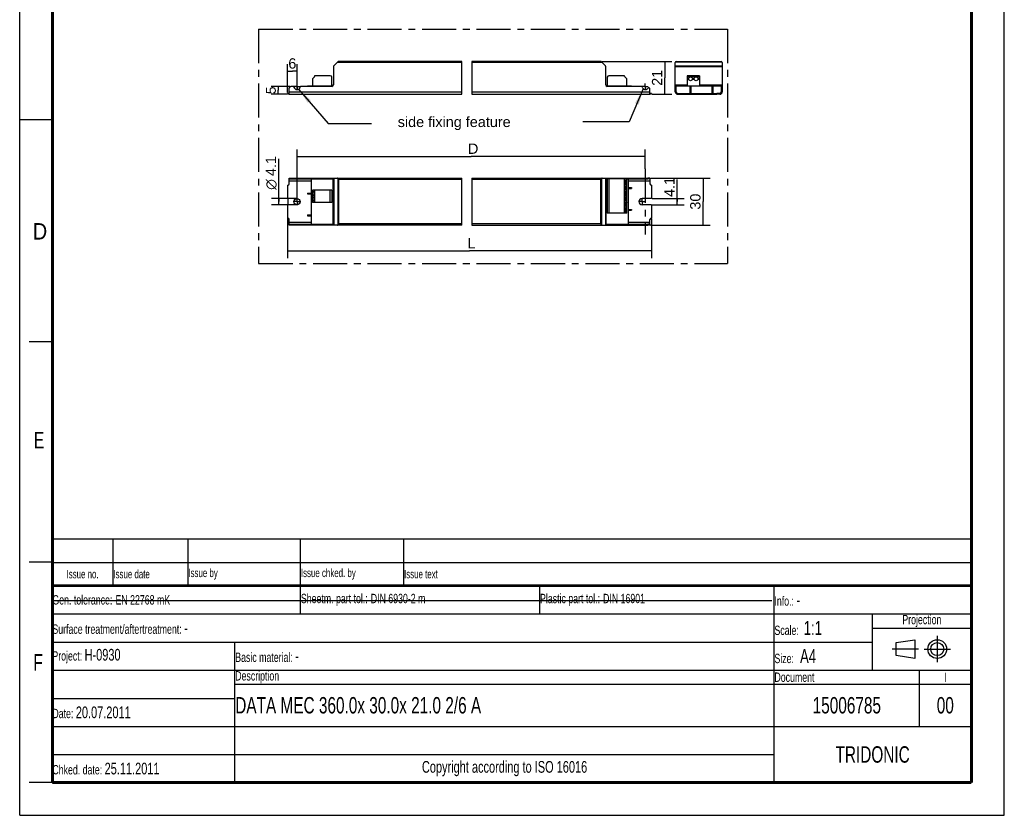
# Model space of a CAD drawing. Header units: millimetres. Extents: x 0 to 210, y 0 to 297.
# Tile 1 of 2: x 0 to 210, y 0 to 170. Entities that reach past the tile are written whole.
import ezdxf
from ezdxf.enums import TextEntityAlignment as Align

# ---------------------------------------------------------------- set-up
doc = ezdxf.new("R2010")
doc.units = ezdxf.units.MM
doc.header["$LTSCALE"] = 19.36
doc.linetypes.add('CENTER', pattern=[0.6, 0.375, -0.075, 0.075, -0.075])
doc.layers.get('0').update_dxf_attribs({"linetype": 'CONTINUOUS'})
for name, color, linetype in [('DEFAULT_1', 7, 'CENTER'), ('Z_AXIS', 7, 'CONTINUOUS'), ('Z_DIM_2D', 7, 'CONTINUOUS'), ('Z_NOTICE', 7, 'CONTINUOUS')]:
    doc.layers.add(name, color=color, linetype=linetype)
doc.styles.get("Standard").update_dxf_attribs({"font": 'txt', "width": 0.7})
doc.styles.add('TEXTSTYLE_2', font='txt', dxfattribs={"width": 0.75})
doc.styles.add('TEXTSTYLE_3', font='helveticaneueltw1g-ltcn.otf')
doc.styles.add('TEXTSTYLE_4', font='gdt', dxfattribs={"width": 0.7})
doc.dimstyles.new('DIMSTYLE_1', dxfattribs={"dimtxt": 2.2, "dimasz": 3.5, "dimexe": 0.18, "dimexo": 0.0625, "dimgap": 0.09, "dimtad": 1, "dimdec": 1, "dimlfac": 3, "dimdsep": 46, "dimtxsty": 'TEXTSTYLE_3', "dimblk": '_FILLED', "dimblk1": '_FILLED', "dimblk2": '_FILLED', "dimcen": 0.09, "dimclrt": 5, "dimadec": 0, "dimazin": 0, "dimtp": 0.1, "dimtm": 0.1, "dimtfac": 1, "dimtdec": 1, "dimtofl": 0, "dimtmove": 0, "dimatfit": 3, "dimldrblk": '_FILLED', "dimfxl": 0, "dimtolj": 1, "dimarcsym": 0})
doc.dimstyles.new('DIMSTYLE_2', dxfattribs={"dimtxt": 2.2, "dimasz": 3.5, "dimexe": 0.18, "dimexo": 0.0625, "dimgap": 0.09, "dimtad": 1, "dimdec": 1, "dimlfac": 3, "dimdsep": 46, "dimtxsty": 'TEXTSTYLE_3', "dimblk": '_FILLED', "dimblk1": '_FILLED', "dimblk2": '_FILLED', "dimcen": 0.09, "dimclrt": 5, "dimadec": 0, "dimazin": 0, "dimtp": 0.5, "dimtm": 0.5, "dimtfac": 1, "dimtdec": 1, "dimtofl": 0, "dimtmove": 0, "dimatfit": 3, "dimldrblk": '_FILLED', "dimfxl": 0, "dimtolj": 1, "dimarcsym": 0})
doc.dimstyles.new('DIMSTYLE_3', dxfattribs={"dimtxt": 2.2, "dimasz": 3.5, "dimexe": 0.18, "dimexo": 0.0625, "dimgap": 0.09, "dimtad": 1, "dimdec": 1, "dimlfac": 3, "dimdsep": 46, "dimtxsty": 'TEXTSTYLE_3', "dimblk": '_FILLED', "dimblk1": '_FILLED', "dimblk2": '_FILLED', "dimcen": 0.09, "dimclrt": 5, "dimadec": 0, "dimazin": 0, "dimtp": 0.2, "dimtm": 0.2, "dimtfac": 1, "dimtdec": 1, "dimtofl": 0, "dimtmove": 0, "dimatfit": 3, "dimldrblk": '_FILLED', "dimfxl": 0, "dimtolj": 1, "dimarcsym": 0})
doc.dimstyles.new('DIMSTYLE_4', dxfattribs={"dimtxt": 2.1, "dimasz": 3.5, "dimexe": 0.18, "dimexo": 0.0625, "dimgap": 0.09, "dimtad": 1, "dimdec": 1, "dimlfac": 3, "dimdsep": 46, "dimtxsty": 'TEXTSTYLE_3', "dimblk": '_FILLED', "dimblk1": '_FILLED', "dimblk2": '_FILLED', "dimcen": 0.09, "dimclrt": 5, "dimadec": 0, "dimazin": 0, "dimtp": 0.1, "dimtm": 0.1, "dimtfac": 1, "dimtdec": 1, "dimtofl": 0, "dimtmove": 0, "dimatfit": 3, "dimldrblk": '_FILLED', "dimfxl": 0, "dimtolj": 1, "dimarcsym": 0})
doc.dimstyles.get("Standard").update_dxf_attribs({"dimtxt": 3.5, "dimasz": 3.5, "dimexe": 0.18, "dimexo": 0.0625, "dimgap": 0.09, "dimtad": 1, "dimdec": 1, "dimdsep": 46, "dimtxsty": 'Standard', "dimblk": '_FILLED', "dimblk1": '_FILLED', "dimblk2": '_FILLED', "dimcen": 0.09, "dimclrt": 5, "dimadec": 0, "dimazin": 0, "dimtol": 1, "dimtp": 0.1, "dimtm": 0.1, "dimtfac": 1, "dimtdec": 1, "dimtofl": 0, "dimtmove": 0, "dimatfit": 3, "dimldrblk": '_FILLED', "dimfxl": 0, "dimtolj": 1, "dimarcsym": 0})

# ---------------------------------------------------------------- blocks, each defined once
blk = doc.blocks.new('SYMBOL_2_BL0', base_point=(192.31, 35.47))
at = {"color": 2, "linetype": 'Continuous'}
for p, q in [((186.91, 36.87), (190.91, 37.47)), ((186.91, 34.07), (186.91, 36.87)), ((190.91, 37.47), (190.91, 33.47)), ((190.91, 33.47), (186.91, 34.07))]:
    blk.add_line(p, q, dxfattribs=at)
for radius in [2, 1.4]:
    blk.add_circle((195.71, 35.47), radius, dxfattribs=at)
at = {"layer": 'DEFAULT_1', "color": 2, "linetype": 'CENTER'}
for p, q in [((195.71, 38.27), (195.71, 32.67)), ((191.71, 35.47), (186.11, 35.47)), ((192.91, 35.47), (198.5, 35.47))]:
    blk.add_line(p, q, dxfattribs=at)
blk = doc.blocks.new('*D2')
at = {"layer": 'Z_DIM_2D', "color": 2, "linetype": 'Continuous'}
for p, q in [((140.21, 130.94), (140.21, 135.64)), ((134.86, 131.62), (141.71, 131.62)), ((134.88, 130.26), (141.71, 130.26)), ((140.21, 131.62), (140.21, 130.94)), ((140.21, 130.26), (140.21, 130.94))]:
    blk.add_line(p, q, dxfattribs=at)
at = {"layer": 'Z_DIM_2D', "color": 5, "linetype": 'Continuous', "style": 'TEXTSTYLE_3'}
blk.add_text('4.1', height=2.2, rotation=90, dxfattribs=at).set_placement((139.66, 131.94))
blk = doc.blocks.new('_FILLED')
at = {"color": 0, "linetype": 'ByBlock'}
blk.add_solid([(0, 0), (-1, 0.125), (-1, -0.125)], dxfattribs=at)
blk = doc.blocks.new('_NONE')
blk = doc.blocks.new('*D3')
at = {"layer": 'Z_DIM_2D', "color": 2, "linetype": 'Continuous'}
for p, q in [((55.24, 130.94), (55.24, 140.09)), ((59.15, 131.62), (53.74, 131.62)), ((59.15, 130.26), (53.74, 130.26)), ((55.24, 131.62), (55.24, 130.94)), ((55.24, 130.26), (55.24, 130.94))]:
    blk.add_line(p, q, dxfattribs=at)
at = {"layer": 'Z_DIM_2D', "color": 5, "linetype": 'Continuous'}
for s, style, p in [('4.1', 'TEXTSTYLE_3', (54.69, 136.39)), ('n', 'TEXTSTYLE_4', (54.69, 133.46))]:
    blk.add_text(s, height=2.2, rotation=90, dxfattribs=dict(at, style=style)).set_placement(p)
blk = doc.blocks.new('*D4')
at = {"layer": 'Z_DIM_2D', "color": 2, "linetype": 'Continuous'}
for p, q in [((59.15, 141.14), (59.15, 142.09)), ((59.15, 131.72), (59.15, 141.14)), ((133.42, 141.14), (133.42, 142.09)), ((133.42, 137.92), (133.42, 141.14)), ((59.15, 140.59), (96.29, 140.59)), ((133.42, 140.59), (96.29, 140.59))]:
    blk.add_line(p, q, dxfattribs=at)
at = {"layer": 'Z_DIM_2D', "color": 5, "linetype": 'Continuous', "style": 'TEXTSTYLE_3'}
blk.add_text(' D', height=2.2, dxfattribs=at).set_placement((96.29, 141.14), align=Align.CENTER)
blk = doc.blocks.new('*D5')
at = {"layer": 'Z_DIM_2D', "color": 2, "linetype": 'Continuous'}
for p, q in [((124.2, 160.86), (139.09, 160.86)), ((137.59, 160.86), (137.59, 157.36)), ((137.59, 153.86), (137.59, 157.36)), ((134.89, 153.86), (139.09, 153.86))]:
    blk.add_line(p, q, dxfattribs=at)
at = {"layer": 'Z_DIM_2D', "color": 5, "linetype": 'Continuous', "style": 'TEXTSTYLE_3'}
blk.add_text('21', height=2.2, rotation=90, dxfattribs=at).set_placement((137.04, 157.36), align=Align.CENTER)
blk = doc.blocks.new('*D6')
at = {"layer": 'Z_DIM_2D', "color": 2, "linetype": 'Continuous'}
for p, q in [((57.15, 154.21), (57.15, 160.28)), ((59.15, 154.86), (59.15, 160.28)), ((57.15, 158.78), (58.15, 158.78)), ((59.15, 158.78), (58.15, 158.78))]:
    blk.add_line(p, q, dxfattribs=at)
at = {"layer": 'Z_DIM_2D', "color": 5, "linetype": 'Continuous', "style": 'TEXTSTYLE_3'}
blk.add_text('6', height=2.2, dxfattribs=at).set_placement((58.15, 159.33), align=Align.CENTER)
blk = doc.blocks.new('*D7')
at = {"layer": 'Z_DIM_2D', "color": 2, "linetype": 'Continuous'}
for p, q in [((57.15, 127.34), (57.15, 120.96)), ((134.76, 127.3), (134.76, 120.96)), ((57.15, 120.96), (57.15, 118.91)), ((57.15, 120.41), (95.95, 120.41)), ((134.76, 120.41), (95.95, 120.41)), ((134.76, 120.96), (134.76, 118.91))]:
    blk.add_line(p, q, dxfattribs=at)
at = {"layer": 'Z_DIM_2D', "color": 5, "linetype": 'Continuous', "style": 'TEXTSTYLE_3'}
blk.add_text(' L', height=2.2, dxfattribs=at).set_placement((95.95, 120.96), align=Align.CENTER)
blk = doc.blocks.new('*D8')
at = {"layer": 'Z_DIM_2D', "color": 2, "linetype": 'Continuous'}
for p, q in [((134.55, 135.94), (147.25, 135.94)), ((145.75, 135.94), (145.75, 130.94)), ((145.75, 125.94), (145.75, 130.94)), ((134.56, 125.94), (147.25, 125.94))]:
    blk.add_line(p, q, dxfattribs=at)
at = {"layer": 'Z_DIM_2D', "color": 5, "linetype": 'Continuous', "style": 'TEXTSTYLE_3'}
blk.add_text('30', height=2.2, rotation=90, dxfattribs=at).set_placement((145.2, 130.94), align=Align.CENTER)
blk = doc.blocks.new('*D9')
at = {"layer": 'Z_DIM_2D', "color": 2, "linetype": 'Continuous'}
for p, q in [((57.61, 155.53), (53.65, 155.53)), ((55.15, 155.53), (55.15, 154.69)), ((57.01, 153.86), (53.65, 153.86)), ((55.15, 153.86), (55.15, 154.69))]:
    blk.add_line(p, q, dxfattribs=at)
at = {"layer": 'Z_DIM_2D', "color": 5, "linetype": 'Continuous', "style": 'TEXTSTYLE_3'}
blk.add_text('5', height=2.1, rotation=90, dxfattribs=at).set_placement((54.62, 154.69), align=Align.CENTER)
blk = doc.blocks.new('*T11')
at = {"color": 0, "linetype": 'ByBlock', "lineweight": -2}
for p, q in [((0, 42), (196, 42)), ((0, 0), (0, 42)), ((53, 36), (53, 42)), ((104, 36), (104, 42)), ((154, 0), (154, 42)), ((196, 0), (196, 42)), ((0, 36), (196, 36)), ((175, 24), (175, 36)), ((175, 33), (196, 33)), ((0, 30), (175, 30)), ((39, 0), (39, 30)), ((0, 24), (196, 24)), ((185, 12), (185, 24)), ((39, 21), (196, 21)), ((0, 18), (39, 18)), ((0, 12), (196, 12)), ((0, 6), (154, 6)), ((0, 0), (196, 0))]:
    blk.add_line(p, q, dxfattribs=at)
at = {"color": 5, "linetype": 'Continuous'}
for s, insert, char_height, width, attachment_point in [('Gen. tolerance:\\H2.5; \\H2.0;EN 22768 mK', (0.06, 39), 2, 52.88, 4), ('Sheetm. part tol.:\\H2.5; \\H2.0;DIN 6930-2 m', (53.06, 39), 2, 50.88, 4), ('Plastic part tol.:\\H2.5; \\H2.0;DIN 16901', (104.06, 39), 2, 49.88, 4), ('Info.: \\H2.5;-', (154.06, 39), 2, 41.88, 4), ('Projection', (185.5, 34.5), 2, 20.88, 5), ('Surface treatment/aftertreatment: \\H2.5;-', (0.06, 33), 2, 153.88, 4), ('Scale:  \\H3.0;1:1', (154.06, 33), 2, 20.88, 4), ('Project: \\H2.5;H-0930', (0.06, 27), 2, 38.88, 4), ('Basic material: \\H2.5;-', (39.06, 27), 2, 114.88, 4), ('Size: \\H3.0; A4', (154.06, 27), 2, 20.88, 4), ('Description', (39.06, 22.5), 2, 114.88, 4), ('Document', (154.06, 22.5), 2, 30.88, 4), ('I', (190.5, 22.5), 2, 10.88, 5), ('Date: \\H2.5;20.07.2011', (0.06, 15), 2, 38.88, 4), ('TRIDONIC', (175, 6), 3.5, 41.88, 5), ('Chked. date: \\H2.5;25.11.2011', (0.06, 3), 2, 38.88, 4), ('Copyright according to ISO 16016', (96.5, 3), 2.5, 114.88, 5)]:
    blk.add_mtext(s, dxfattribs=dict(at, insert=insert, char_height=char_height, width=width, attachment_point=attachment_point))
at = {"color": 7, "linetype": 'Continuous', "char_height": 3.5}
for s, insert, width, attachment_point in [('DATA MEC 360.0x 30.0x 21.0 2/6 A', (39.06, 16.5), 114.88, 4), ('15006785', (169.5, 16.5), 30.88, 5), ('00', (190.5, 16.5), 10.88, 5)]:
    blk.add_mtext(s, dxfattribs=dict(at, insert=insert, width=width, attachment_point=attachment_point))
blk = doc.blocks.new('*T12')
at = {"color": 0, "linetype": 'ByBlock', "lineweight": -2}
for p, q in [((0, 10), (196, 10)), ((0, 0), (0, 10)), ((13, 0), (13, 10)), ((29, 0), (29, 10)), ((53, 0), (53, 10)), ((75, 0), (75, 10)), ((196, 0), (196, 10)), ((0, 5), (196, 5)), ((0, 0), (196, 0))]:
    blk.add_line(p, q, dxfattribs=at)
at = {"color": 5, "linetype": 'Continuous', "char_height": 1.8}
for s, insert, width, attachment_point in [('Issue no.', (6.5, 2.5), 12.88, 5), ('Issue date ', (13.06, 2.5), 15.88, 4), ('Issue by ', (29.06, 2.5), 23.88, 4), ('Issue chked. by', (53.06, 2.5), 21.88, 4), ('Issue text ', (75.06, 2.5), 120.88, 4)]:
    blk.add_mtext(s, dxfattribs=dict(at, insert=insert, width=width, attachment_point=attachment_point))

msp = doc.modelspace()

# ---------------------------------------------------------------- linework, layer by layer
at = {"color": 2, "linetype": 'Continuous'}
for p, q in [((0, 0), (0, 297)), ((210, 0), (210, 297)), ((94.3, 153.862), (94.3, 160.862)), ((96.411, 160.862), (96.411, 153.862)), ((0, 148.5), (7, 148.5)), ((94.3, 125.939), (94.3, 135.939)), ((96.411, 135.939), (96.411, 125.939)), ((7, 101), (2, 101)), ((7, 54), (2, 54)), ((7, 7), (2, 7)), ((0, 0), (210, 0))]:
    msp.add_line(p, q, dxfattribs=at)
at = {"color": 7, "linetype": 'Continuous'}
for p, q in [((66.917, 159.765), (66.917, 155.862)), ((66.986, 159.93), (67.849, 160.793)), ((94.3, 160.862), (68.014, 160.862)), ((123.894, 160.862), (96.411, 160.862)), ((124.059, 160.793), (124.922, 159.93)), ((124.991, 155.862), (124.991, 159.765)), ((139.834, 154.395), (139.834, 160.628)), ((140.067, 160.862), (149.6, 160.862)), ((149.834, 160.628), (149.834, 154.395)), ((58.334, 155.528), (57.817, 155.528)), ((66.584, 155.528), (59.967, 155.528)), ((61.401, 155.562), (61.401, 155.528)), ((61.467, 155.628), (62.151, 155.628)), ((62.151, 155.678), (62.151, 155.528)), ((62.151, 155.678), (66.862, 155.678)), ((125.046, 155.678), (129.757, 155.678)), ((132.608, 155.528), (125.324, 155.528)), ((129.757, 155.678), (129.757, 155.528)), ((129.757, 155.628), (130.441, 155.628)), ((130.507, 155.528), (130.507, 155.562)), ((139.834, 155.528), (140, 155.528)), ((140, 154.395), (140, 155.678)), ((140, 155.678), (149.667, 155.678)), ((143, 155.628), (143.167, 155.628)), ((143, 154.028), (143, 155.628)), ((143.167, 155.628), (143.167, 154.028)), ((147.667, 155.628), (147.834, 155.628)), ((147.667, 154.028), (147.667, 155.628)), ((147.834, 155.628), (147.834, 154.028)), ((149.667, 154.395), (149.667, 155.678)), ((149.667, 155.528), (149.834, 155.528)), ((57.484, 153.862), (57.484, 155.195)), ((57.484, 153.862), (94.3, 153.862)), ((96.411, 153.862), (134.424, 153.862)), ((134.424, 153.862), (134.424, 154.951)), ((140.367, 154.028), (141, 154.028)), ((140.367, 153.862), (141, 153.862)), ((149.3, 154.028), (148.667, 154.028)), ((149.3, 153.862), (148.667, 153.862)), ((57.484, 134.772), (57.484, 135.939)), ((57.484, 135.939), (94.3, 135.939)), ((57.484, 135.772), (66.862, 135.772)), ((62.151, 135.772), (62.151, 126.105)), ((66.862, 126.105), (66.862, 135.772)), ((66.917, 135.939), (66.917, 125.939)), ((96.411, 135.939), (133.947, 135.939)), ((124.991, 135.939), (124.991, 125.939)), ((125.046, 135.772), (125.324, 135.772)), ((125.046, 135.772), (125.046, 126.105)), ((129.757, 135.772), (133.947, 135.772)), ((129.757, 135.772), (129.757, 126.105)), ((134.424, 135.772), (134.424, 134.772)), ((61.401, 132.772), (61.401, 132.605)), ((61.401, 132.772), (62.151, 132.772)), ((61.401, 132.605), (62.151, 132.605)), ((129.757, 133.939), (130.507, 133.939)), ((129.757, 133.772), (130.507, 133.772)), ((130.507, 133.939), (130.507, 133.772)), ((61.401, 128.105), (61.401, 127.939)), ((61.401, 128.105), (62.151, 128.105)), ((129.757, 129.272), (130.507, 129.272)), ((129.757, 129.105), (130.507, 129.105)), ((130.507, 129.272), (130.507, 129.105)), ((57.484, 125.939), (57.484, 127.105)), ((57.484, 126.105), (66.862, 126.105)), ((61.401, 127.939), (62.151, 127.939)), ((125.046, 126.105), (133.947, 126.105)), ((134.424, 126.105), (134.424, 127.105)), ((94.3, 125.939), (57.484, 125.939)), ((96.411, 125.939), (133.947, 125.939)), ((7.1, 45.829), (160.431, 45.819))]:
    msp.add_line(p, q, dxfattribs=at)
at = {"color": 9, "linetype": 'Continuous'}
for p, q in [((94.3, 160.628), (67.684, 160.628)), ((124.224, 160.628), (96.411, 160.628)), ((139.834, 159.93), (149.834, 159.93)), ((139.834, 159.765), (149.834, 159.765)), ((139.902, 160.793), (149.765, 160.793)), ((139.834, 155.862), (142.384, 155.862)), ((143, 155.562), (143.167, 155.562)), ((145.017, 155.862), (149.834, 155.862)), ((147.667, 155.562), (147.834, 155.562)), ((57.484, 154.395), (94.3, 154.395)), ((96.411, 154.395), (134.424, 154.395)), ((139.834, 155.195), (140, 155.195)), ((149.667, 155.195), (149.834, 155.195)), ((57.484, 135.405), (62.151, 135.405)), ((57.817, 135.939), (57.817, 135.772)), ((58.334, 135.772), (58.334, 135.939)), ((58.498, 135.772), (58.498, 135.939)), ((59.804, 135.939), (59.804, 135.772)), ((59.967, 135.939), (59.967, 135.772)), ((66.584, 135.939), (66.584, 135.772)), ((66.986, 135.939), (66.986, 125.939)), ((67.849, 135.87), (67.849, 126.007)), ((68.014, 135.705), (68.014, 126.172)), ((68.014, 135.705), (94.3, 135.705)), ((96.411, 135.705), (123.894, 135.705)), ((123.894, 135.705), (123.894, 126.172)), ((124.059, 135.87), (124.059, 126.007)), ((124.922, 135.939), (124.922, 125.939)), ((125.324, 135.789), (125.324, 135.939)), ((129.757, 135.405), (134.424, 135.405)), ((132.608, 135.772), (132.608, 135.939)), ((132.771, 135.772), (132.771, 135.939)), ((61.467, 132.772), (61.467, 132.605)), ((130.441, 133.939), (130.441, 133.772)), ((61.467, 128.105), (61.467, 127.939)), ((130.441, 129.272), (130.441, 129.105)), ((62.151, 126.472), (57.484, 126.472)), ((57.817, 126.105), (57.817, 125.939)), ((58.334, 125.939), (58.334, 126.105)), ((58.498, 125.939), (58.498, 126.105)), ((59.804, 126.105), (59.804, 125.939)), ((59.967, 126.105), (59.967, 125.939)), ((66.584, 126.105), (66.584, 125.939)), ((94.3, 126.172), (68.014, 126.172)), ((123.894, 126.172), (96.411, 126.172)), ((125.324, 125.939), (125.324, 126.105)), ((134.424, 126.472), (129.757, 126.472)), ((132.608, 125.939), (132.608, 126.105)), ((132.771, 125.939), (132.771, 126.105))]:
    msp.add_line(p, q, dxfattribs=at)
at = {"color": 7, "linetype": 'Continuous'}
for points, const_width in [([(7, 7), (7, 290)], 0.7), ([(203, 7), (203, 290)], 0.7), ([(7, 49), (203, 49)], 0.5), ([(7, 7), (203, 7)], 0.7)]:
    msp.add_lwpolyline(points, dxfattribs=dict(at, const_width=const_width))
for points in [[(67.849, 135.87), (67.828, 135.889), (67.804, 135.905), (67.777, 135.919), (67.748, 135.93), (67.717, 135.936), (67.684, 135.939)], [(67.9, 135.819), (67.874, 135.845), (67.849, 135.87)], [(68.014, 135.705), (67.985, 135.734), (67.956, 135.763), (67.9, 135.819)], [(124.008, 135.819), (123.952, 135.763), (123.923, 135.734), (123.894, 135.705)], [(124.059, 135.87), (124.034, 135.846), (124.008, 135.819)], [(124.224, 135.939), (124.191, 135.936), (124.16, 135.93), (124.131, 135.919), (124.104, 135.905), (124.08, 135.889), (124.059, 135.87)], [(67.684, 125.939), (67.717, 125.941), (67.748, 125.948), (67.777, 125.958), (67.804, 125.972), (67.828, 125.988), (67.849, 126.007)], [(67.9, 126.058), (67.874, 126.032), (67.849, 126.007)], [(68.014, 126.172), (67.985, 126.143), (67.956, 126.114), (67.9, 126.058)], [(123.894, 126.172), (123.923, 126.143), (123.952, 126.114), (124.008, 126.058)], [(124.008, 126.058), (124.034, 126.032), (124.059, 126.007)], [(124.059, 126.007), (124.08, 125.988), (124.104, 125.972), (124.131, 125.958), (124.16, 125.948), (124.191, 125.941), (124.224, 125.939)]]:
    msp.add_lwpolyline(points, dxfattribs=at)
for centre, radius, start, end in [((67.151, 159.765), 0.233, 135, 180), ((68.014, 160.628), 0.233, 90, 135), ((123.894, 160.628), 0.233, 45, 90), ((124.757, 159.765), 0.233, 0, 45), ((140.067, 160.628), 0.233, 90, 180), ((149.6, 160.628), 0.233, 0, 90), ((57.817, 155.195), 0.333, 90, 180), ((58.334, 155.362), 0.167, 11.53696, 90), ((59.967, 155.362), 0.167, 90, 168.46304), ((61.467, 155.562), 0.0667, 90, 180), ((66.584, 155.862), 0.333, 270, 360), ((125.324, 155.862), 0.333, 180, 270), ((130.441, 155.562), 0.0667, 0, 90), ((132.608, 155.362), 0.167, 11.53696, 90), ((59.151, 155.528), 0.667, 191.53696, 348.46304), ((133.424, 155.528), 0.667, 191.53696, 321.61591), ((140.367, 154.395), 0.533, 180, 270), ((140.367, 154.395), 0.367, 180, 270), ((149.3, 154.395), 0.533, 270, 360), ((149.3, 154.395), 0.367, 270, 360)]:
    msp.add_arc(centre, radius, start, end, dxfattribs=at)
at = {"layer": 'DEFAULT_1', "color": 5, "linetype": 'CENTER'}
for p, q in [((50.967, 167.757), (50.967, 117.744)), ((50.967, 167.757), (150.982, 167.757)), ((150.982, 167.757), (150.982, 117.744)), ((50.967, 117.744), (150.982, 117.744))]:
    msp.add_line(p, q, dxfattribs=at)
at = {"layer": 'Z_AXIS', "color": 7, "linetype": 'Continuous'}
for p, q in [((62.855, 157.582), (62.515, 157.243)), ((62.884, 157.745), (62.884, 157.653)), ((66.251, 157.812), (62.951, 157.812)), ((128.957, 157.812), (125.657, 157.812)), ((129.024, 157.653), (129.024, 157.745)), ((129.393, 157.242), (129.053, 157.582)), ((142.384, 157.812), (142.384, 155.678)), ((145.017, 157.812), (142.384, 157.812)), ((145.017, 157.812), (145.017, 155.678)), ((62.417, 157.007), (62.417, 155.678)), ((66.584, 155.678), (66.584, 157.478)), ((125.324, 157.478), (125.324, 155.678)), ((129.491, 155.678), (129.491, 157.007)), ((57.151, 153.862), (57.151, 154.028)), ((57.484, 154.028), (57.151, 154.028)), ((57.484, 153.862), (57.151, 153.862)), ((134.757, 154.028), (134.424, 154.028)), ((134.757, 153.862), (134.424, 153.862)), ((134.757, 154.028), (134.757, 153.862)), ((141, 154.028), (148.667, 154.028)), ((141, 153.862), (148.667, 153.862)), ((141.334, 153.862), (141.334, 154.028)), ((144.15, 153.862), (144.15, 154.028)), ((145.517, 153.862), (145.517, 154.028)), ((148.334, 153.862), (148.334, 154.028)), ((57.151, 134.439), (57.151, 131.622)), ((129.491, 135.789), (125.324, 135.789)), ((125.324, 135.789), (125.324, 128.489)), ((129.024, 135.789), (129.024, 128.489)), ((129.491, 128.489), (129.491, 135.789)), ((129.491, 135.772), (129.757, 135.772)), ((134.424, 135.939), (133.947, 135.939)), ((133.947, 135.772), (133.947, 135.939)), ((134.424, 135.772), (133.947, 135.772)), ((134.424, 135.939), (134.424, 135.772)), ((134.757, 134.439), (134.757, 131.622)), ((62.417, 130.755), (62.417, 133.389)), ((66.584, 133.389), (62.417, 133.389)), ((62.884, 130.755), (62.884, 133.389)), ((66.584, 133.389), (66.584, 130.755)), ((57.151, 131.622), (57.184, 131.622)), ((57.151, 130.255), (57.151, 127.439)), ((57.151, 130.255), (57.184, 130.255)), ((57.251, 130.322), (57.251, 131.555)), ((66.584, 130.755), (62.417, 130.755)), ((134.757, 131.622), (132.757, 131.622)), ((134.757, 130.255), (132.757, 130.255)), ((134.757, 130.255), (134.757, 127.439)), ((129.491, 128.489), (125.324, 128.489)), ((134.424, 126.105), (133.947, 126.105)), ((133.947, 125.939), (133.947, 126.105)), ((134.424, 126.105), (134.424, 125.939)), ((134.424, 125.939), (133.947, 125.939))]:
    msp.add_line(p, q, dxfattribs=at)
at = {"layer": 'Z_AXIS', "color": 9, "linetype": 'Continuous'}
for p, q in [((145.017, 157.745), (142.384, 157.745)), ((145.017, 157.653), (142.384, 157.653)), ((145.017, 157.582), (142.384, 157.582)), ((142.696, 157.243), (142.384, 157.243)), ((142.708, 157.007), (142.384, 157.007)), ((143.875, 157.007), (143.459, 157.007)), ((143.863, 157.243), (143.472, 157.243)), ((145.017, 157.007), (144.626, 157.007)), ((145.017, 157.243), (144.638, 157.243)), ((141, 154.028), (141, 153.862)), ((144.217, 154.028), (144.217, 153.862)), ((145.45, 154.028), (145.45, 153.862)), ((148.667, 154.028), (148.667, 153.862)), ((125.657, 135.789), (125.657, 128.489)), ((128.957, 135.789), (128.957, 128.489)), ((129.053, 135.789), (129.053, 128.489)), ((129.393, 135.789), (129.393, 135.393)), ((129.393, 134.651), (129.393, 134.226)), ((62.515, 133.076), (62.515, 133.389)), ((62.515, 131.91), (62.515, 132.301)), ((62.855, 130.755), (62.855, 133.389)), ((62.951, 130.755), (62.951, 133.389)), ((66.251, 130.755), (66.251, 133.389)), ((129.393, 133.485), (129.393, 133.059)), ((129.393, 132.318), (129.393, 131.893)), ((62.515, 130.755), (62.515, 131.134)), ((129.393, 131.151), (129.393, 130.726)), ((129.393, 129.985), (129.393, 129.559)), ((129.393, 128.818), (129.393, 128.489))]:
    msp.add_line(p, q, dxfattribs=at)
at = {"layer": 'Z_AXIS', "color": 7, "linetype": 'CENTER'}
for p, q in [((59.151, 155.528), (58.513, 155.528)), ((59.151, 155.528), (59.151, 156.166)), ((59.151, 155.528), (59.151, 154.89)), ((59.151, 155.528), (59.789, 155.528)), ((133.424, 155.528), (132.785, 155.528)), ((133.424, 155.528), (133.424, 156.167)), ((133.424, 155.528), (134.063, 155.528)), ((133.424, 155.528), (133.424, 154.889)), ((133.424, 137.939), (133.424, 123.939)), ((59.151, 130.939), (58.366, 130.939)), ((59.151, 130.939), (59.151, 131.724)), ((59.151, 130.939), (59.151, 130.153)), ((59.151, 130.939), (59.936, 130.939)), ((132.757, 130.939), (131.994, 130.939)), ((132.757, 130.939), (132.757, 131.702)), ((132.757, 130.939), (133.521, 130.939)), ((132.757, 130.939), (132.757, 130.175))]:
    msp.add_line(p, q, dxfattribs=at)
at = {"layer": 'Z_AXIS', "color": 7, "linetype": 'Continuous'}
for points in [[(129.393, 135.393), (129.352, 135.379), (129.314, 135.362), (129.279, 135.341), (129.247, 135.318), (129.219, 135.293), (129.194, 135.265), (129.173, 135.236), (129.155, 135.207), (129.14, 135.176), (129.128, 135.145), (129.119, 135.114), (129.112, 135.084), (129.109, 135.053), (129.107, 135.022)], [(129.107, 135.022), (129.109, 134.991), (129.112, 134.961), (129.119, 134.93), (129.127, 134.899), (129.139, 134.869), (129.154, 134.838), (129.172, 134.808), (129.194, 134.779), (129.219, 134.752), (129.247, 134.726), (129.278, 134.703), (129.313, 134.682), (129.352, 134.665), (129.393, 134.651)], [(129.461, 135.405), (129.456, 135.405), (129.444, 135.404), (129.429, 135.401), (129.412, 135.398), (129.393, 135.393)], [(129.393, 134.651), (129.407, 134.648), (129.421, 134.644), (129.433, 134.642), (129.445, 134.64), (129.455, 134.639), (129.461, 134.639)], [(129.491, 135.38), (129.49, 135.388), (129.487, 135.395), (129.482, 135.4), (129.475, 135.403), (129.467, 135.405), (129.461, 135.405)], [(129.461, 134.639), (129.464, 134.639), (129.472, 134.64), (129.478, 134.642), (129.484, 134.645), (129.488, 134.65), (129.49, 134.656), (129.491, 134.664)], [(62.417, 133.064), (62.418, 133.072), (62.421, 133.078), (62.425, 133.083), (62.431, 133.086), (62.438, 133.088), (62.447, 133.089)], [(62.447, 132.289), (62.438, 132.289), (62.431, 132.291), (62.425, 132.295), (62.421, 132.299), (62.418, 132.305), (62.417, 132.313)], [(62.447, 133.089), (62.46, 133.088), (62.476, 133.085)], [(62.476, 133.085), (62.494, 133.082), (62.515, 133.076)], [(62.515, 132.301), (62.501, 132.297), (62.488, 132.294), (62.476, 132.292)], [(62.515, 132.301), (62.559, 132.315), (62.599, 132.332), (62.636, 132.354), (62.669, 132.378), (62.699, 132.405), (62.725, 132.433), (62.748, 132.464), (62.767, 132.495), (62.783, 132.527), (62.796, 132.559), (62.805, 132.591), (62.812, 132.624), (62.816, 132.656), (62.817, 132.688), (62.816, 132.72), (62.812, 132.752), (62.806, 132.785), (62.796, 132.817), (62.784, 132.849), (62.768, 132.881), (62.749, 132.913), (62.726, 132.943), (62.7, 132.972), (62.67, 132.999), (62.637, 133.023), (62.6, 133.045), (62.559, 133.062), (62.515, 133.076)], [(129.393, 134.226), (129.352, 134.212), (129.314, 134.195), (129.279, 134.175), (129.247, 134.152), (129.219, 134.126), (129.194, 134.099), (129.173, 134.07), (129.155, 134.04), (129.14, 134.009), (129.128, 133.979), (129.119, 133.948), (129.112, 133.917), (129.109, 133.886), (129.107, 133.855)], [(129.107, 133.855), (129.109, 133.825), (129.112, 133.794), (129.119, 133.763), (129.127, 133.733), (129.139, 133.702), (129.154, 133.672), (129.172, 133.642), (129.194, 133.613), (129.219, 133.585), (129.247, 133.559), (129.278, 133.536), (129.313, 133.516), (129.352, 133.498), (129.393, 133.485)], [(129.393, 133.059), (129.352, 133.046), (129.314, 133.029), (129.279, 133.008), (129.247, 132.985), (129.219, 132.959), (129.194, 132.932), (129.173, 132.903), (129.155, 132.873), (129.14, 132.843), (129.128, 132.812), (129.119, 132.781), (129.112, 132.75), (129.109, 132.719), (129.107, 132.689)], [(129.107, 132.689), (129.109, 132.658), (129.112, 132.627), (129.119, 132.597), (129.127, 132.566), (129.139, 132.535), (129.154, 132.505), (129.172, 132.475), (129.194, 132.446), (129.219, 132.418), (129.247, 132.393), (129.278, 132.369), (129.313, 132.349), (129.352, 132.332), (129.393, 132.318)], [(129.461, 134.239), (129.456, 134.239), (129.444, 134.237), (129.429, 134.235), (129.412, 134.231), (129.393, 134.226)], [(129.393, 133.485), (129.407, 133.481), (129.421, 133.478), (129.433, 133.475), (129.445, 133.473), (129.455, 133.472), (129.461, 133.472)], [(129.461, 133.072), (129.456, 133.072), (129.444, 133.071), (129.429, 133.068), (129.412, 133.064), (129.393, 133.059)], [(129.393, 132.318), (129.407, 132.314), (129.421, 132.311), (129.433, 132.308), (129.445, 132.307), (129.455, 132.306), (129.461, 132.305)], [(129.491, 134.213), (129.49, 134.222), (129.487, 134.229), (129.482, 134.234), (129.475, 134.237), (129.467, 134.238), (129.461, 134.239)], [(129.461, 133.472), (129.464, 133.472), (129.472, 133.473), (129.478, 133.475), (129.484, 133.478), (129.488, 133.483), (129.49, 133.49), (129.491, 133.498)], [(129.491, 133.046), (129.49, 133.055), (129.487, 133.062), (129.482, 133.067), (129.475, 133.07), (129.467, 133.072), (129.461, 133.072)], [(129.461, 132.305), (129.464, 132.305), (129.472, 132.306), (129.478, 132.308), (129.484, 132.312), (129.488, 132.317), (129.49, 132.323), (129.491, 132.331)], [(62.417, 131.897), (62.418, 131.905), (62.421, 131.911), (62.425, 131.916), (62.431, 131.919), (62.438, 131.921), (62.447, 131.922)], [(62.447, 131.122), (62.438, 131.123), (62.431, 131.125), (62.425, 131.128), (62.421, 131.133), (62.418, 131.139), (62.417, 131.146)], [(62.476, 132.292), (62.465, 132.29), (62.456, 132.289), (62.447, 132.289)], [(62.447, 131.922), (62.46, 131.921), (62.476, 131.919)], [(62.476, 131.125), (62.465, 131.123), (62.456, 131.122), (62.447, 131.122)], [(62.476, 131.919), (62.494, 131.915), (62.515, 131.91)], [(62.515, 131.134), (62.501, 131.131), (62.488, 131.128), (62.476, 131.125)], [(62.515, 131.134), (62.559, 131.148), (62.599, 131.166), (62.636, 131.187), (62.669, 131.211), (62.699, 131.238), (62.725, 131.267), (62.748, 131.297), (62.767, 131.328), (62.783, 131.36), (62.796, 131.392), (62.805, 131.425), (62.812, 131.457), (62.816, 131.489), (62.817, 131.521), (62.816, 131.554), (62.812, 131.586), (62.806, 131.618), (62.796, 131.65), (62.784, 131.683), (62.768, 131.715), (62.749, 131.746), (62.726, 131.776), (62.7, 131.805), (62.67, 131.832), (62.637, 131.856), (62.6, 131.878), (62.559, 131.896), (62.515, 131.91)], [(129.393, 131.893), (129.352, 131.879), (129.314, 131.862), (129.279, 131.841), (129.247, 131.818), (129.219, 131.793), (129.194, 131.765), (129.173, 131.736), (129.155, 131.707), (129.14, 131.676), (129.128, 131.645), (129.119, 131.614), (129.112, 131.584), (129.109, 131.553), (129.107, 131.522)], [(129.107, 131.522), (129.109, 131.491), (129.112, 131.461), (129.119, 131.43), (129.127, 131.399), (129.139, 131.369), (129.154, 131.338), (129.172, 131.308), (129.194, 131.279), (129.219, 131.252), (129.247, 131.226), (129.278, 131.203), (129.313, 131.182), (129.352, 131.165), (129.393, 131.151)], [(129.393, 130.726), (129.352, 130.712), (129.314, 130.695), (129.279, 130.675), (129.247, 130.652), (129.219, 130.626), (129.194, 130.599), (129.173, 130.57), (129.155, 130.54), (129.14, 130.509), (129.128, 130.479), (129.119, 130.448), (129.112, 130.417), (129.109, 130.386), (129.107, 130.355)], [(129.107, 130.355), (129.109, 130.325), (129.112, 130.294), (129.119, 130.263), (129.127, 130.233), (129.139, 130.202), (129.154, 130.172), (129.172, 130.142), (129.194, 130.113), (129.219, 130.085), (129.247, 130.059), (129.278, 130.036), (129.313, 130.016), (129.352, 129.998), (129.393, 129.985)], [(129.461, 131.905), (129.456, 131.905), (129.444, 131.904), (129.429, 131.901), (129.412, 131.898), (129.393, 131.893)], [(129.393, 131.151), (129.407, 131.148), (129.421, 131.144), (129.433, 131.142), (129.445, 131.14), (129.455, 131.139), (129.461, 131.139)], [(129.393, 130.726), (129.412, 130.731), (129.429, 130.735), (129.444, 130.737), (129.456, 130.739), (129.461, 130.739)], [(129.491, 131.88), (129.49, 131.888), (129.487, 131.895), (129.482, 131.9), (129.475, 131.903), (129.467, 131.905), (129.461, 131.905)], [(129.461, 131.139), (129.464, 131.139), (129.472, 131.14), (129.478, 131.142), (129.484, 131.145), (129.488, 131.15), (129.49, 131.156), (129.491, 131.164)], [(129.461, 130.739), (129.467, 130.738), (129.475, 130.737), (129.482, 130.734), (129.487, 130.729), (129.49, 130.722), (129.491, 130.713)], [(129.393, 129.559), (129.352, 129.546), (129.314, 129.529), (129.279, 129.508), (129.247, 129.485), (129.219, 129.459), (129.194, 129.432), (129.173, 129.403), (129.155, 129.373), (129.14, 129.343), (129.128, 129.312), (129.119, 129.281), (129.112, 129.25), (129.109, 129.219), (129.107, 129.189)], [(129.107, 129.189), (129.109, 129.158), (129.112, 129.127), (129.119, 129.097), (129.127, 129.066), (129.139, 129.035), (129.154, 129.005), (129.172, 128.975), (129.194, 128.946), (129.219, 128.918), (129.247, 128.893), (129.278, 128.869), (129.313, 128.849), (129.352, 128.832), (129.393, 128.818)], [(129.461, 129.972), (129.455, 129.972), (129.445, 129.973), (129.433, 129.975), (129.421, 129.978), (129.407, 129.981), (129.393, 129.985)], [(129.393, 129.559), (129.412, 129.564), (129.429, 129.568), (129.444, 129.571), (129.456, 129.572), (129.461, 129.572)], [(129.461, 128.805), (129.455, 128.806), (129.445, 128.807), (129.433, 128.808), (129.421, 128.811), (129.407, 128.814), (129.393, 128.818)], [(129.491, 129.998), (129.49, 129.99), (129.488, 129.983), (129.484, 129.978), (129.478, 129.975), (129.472, 129.973), (129.464, 129.972), (129.461, 129.972)], [(129.461, 129.572), (129.467, 129.572), (129.475, 129.57), (129.482, 129.567), (129.487, 129.562), (129.49, 129.555), (129.491, 129.546)], [(129.491, 128.831), (129.49, 128.823), (129.488, 128.817), (129.484, 128.812), (129.478, 128.808), (129.472, 128.806), (129.464, 128.805), (129.461, 128.805)]]:
    msp.add_lwpolyline(points, dxfattribs=at)
for centre, radius in [((143.084, 157.145), 0.4), ((144.25, 157.145), 0.4), ((59.151, 130.939), 0.683)]:
    msp.add_circle(centre, radius, dxfattribs=at)
for centre, radius, start, end in [((62.784, 157.653), 0.1, 315, 360), ((62.951, 157.745), 0.0667, 90, 180), ((66.251, 157.478), 0.333, 0, 90), ((125.657, 157.478), 0.333, 90, 180), ((128.957, 157.745), 0.0667, 0, 90), ((129.124, 157.653), 0.1, 180, 225), ((62.751, 157.007), 0.333, 135, 180), ((129.157, 157.007), 0.333, 0, 45), ((134.157, 154.951), 0.267, 0, 142.21684), ((57.151, 134.772), 0.333, 270, 360), ((134.757, 134.772), 0.333, 180, 270), ((57.184, 131.555), 0.0667, 0, 90), ((57.184, 130.322), 0.0667, 270, 360), ((132.757, 130.939), 0.683, 90, 270), ((57.151, 127.105), 0.333, 0, 90), ((134.757, 127.105), 0.333, 90, 180)]:
    msp.add_arc(centre, radius, start, end, dxfattribs=at)

# ---------------------------------------------------------------- block references
for name, p in [('*T12', (6.914, 48.96)), ('*T11', (6.914, 6.96))]:
    msp.add_blockref(name, p)
at = {"color": 2, "linetype": 'Continuous'}
msp.add_blockref('SYMBOL_2_BL0', (192.305, 35.47), dxfattribs=at)

# ---------------------------------------------------------------- texts
at = {"color": 5, "linetype": 'Continuous', "style": 'TEXTSTYLE_2'}
for s, width, p in [('D', 0.904762, (2.807, 122.857)), ('E', 0.714286, (3.002, 78.302)), ('F', 0.714286, (2.922, 30.897))]:
    msp.add_text(s, height=3.5, dxfattribs=dict(at, width=width)).set_placement(p)
at = {"layer": 'Z_NOTICE', "color": 5, "linetype": 'Continuous', "style": 'TEXTSTYLE_3'}
msp.add_text('side fixing feature                  ', height=2.2, dxfattribs=at).set_placement((120.08, 146.857), align=Align.RIGHT)

# ---------------------------------------------------------------- dimensions: what is measured, and where the dimension line sits
at = {"layer": 'Z_DIM_2D', "color": 2, "linetype": 'Continuous'}
for base, p1, p2, angle, dimstyle, picture, middle in [((57.151, 158.779), (59.151, 154.862), (57.151, 154.208), 180, 'DIMSTYLE_1', '*D6', (57.412, 160.429)), ((137.586, 153.862), (124.205, 160.862), (134.889, 153.862), 270, 'DIMSTYLE_3', '*D5', (136.599, 156.041)), ((55.146, 153.862), (57.611, 155.528), (57.01, 153.862), 270, 'DIMSTYLE_4', '*D9', (53.887, 154.064)), ((145.747, 135.939), (134.564, 125.939), (134.549, 135.939), 90, 'DIMSTYLE_3', '*D8', (144.759, 129.618)), ((140.214, 131.622), (134.876, 130.255), (134.861, 131.622), 90, 'DIMSTYLE_1', '*D2', (138.564, 133.789))]:
    dim = msp.add_linear_dim(base=base, p1=p1, p2=p2, angle=angle, dimstyle=dimstyle, override={"dimblk1": 'NONE', "dimblk2": 'NONE', "dimsah": 1}, dxfattribs=at)
    dim.commit()
    dim.dimension.update_dxf_attribs({"geometry": picture, "text_midpoint": middle, "dimtype": 160})
dim = msp.add_linear_dim(base=(133.424, 140.588), p1=(59.151, 131.724), p2=(133.424, 137.924), text=' D', dimstyle='DIMSTYLE_2', override={"dimblk1": 'NONE', "dimblk2": 'NONE', "dimsah": 1}, dxfattribs=at)
dim.commit()
dim.dimension.update_dxf_attribs({"geometry": '*D4', "text_midpoint": (95.093, 142.238), "dimtype": 160})
for base, p1, p2, angle, text, dimstyle, picture, middle in [((55.236, 130.255), (59.151, 131.622), (59.151, 130.255), 270, '%%c<>', 'DIMSTYLE_1', '*D3', (53.586, 136.774)), ((57.151, 120.414), (134.757, 127.304), (57.151, 127.34), 180, ' L', 'DIMSTYLE_2', '*D7', (94.928, 122.064))]:
    dim = msp.add_linear_dim(base=base, p1=p1, p2=p2, angle=angle, text=text, dimstyle=dimstyle, override={"dimblk1": 'NONE', "dimblk2": 'NONE', "dimsah": 1}, dxfattribs=at)
    dim.commit()
    dim.dimension.update_dxf_attribs({"geometry": picture, "text_midpoint": middle, "dimtype": 160})

# ---------------------------------------------------------------- leaders
at = {"layer": 'Z_NOTICE', "color": 2, "linetype": 'Continuous'}
for points in [[(59.495, 154.957), (65.764, 147.606), (74.999, 147.606)], [(132.991, 155.021), (130.015, 147.957), (120.08, 147.957)]]:
    msp.add_leader(points, dimstyle='Standard', override={"dimtad": 0}, dxfattribs=at)

doc.saveas('drawing.dxf')
